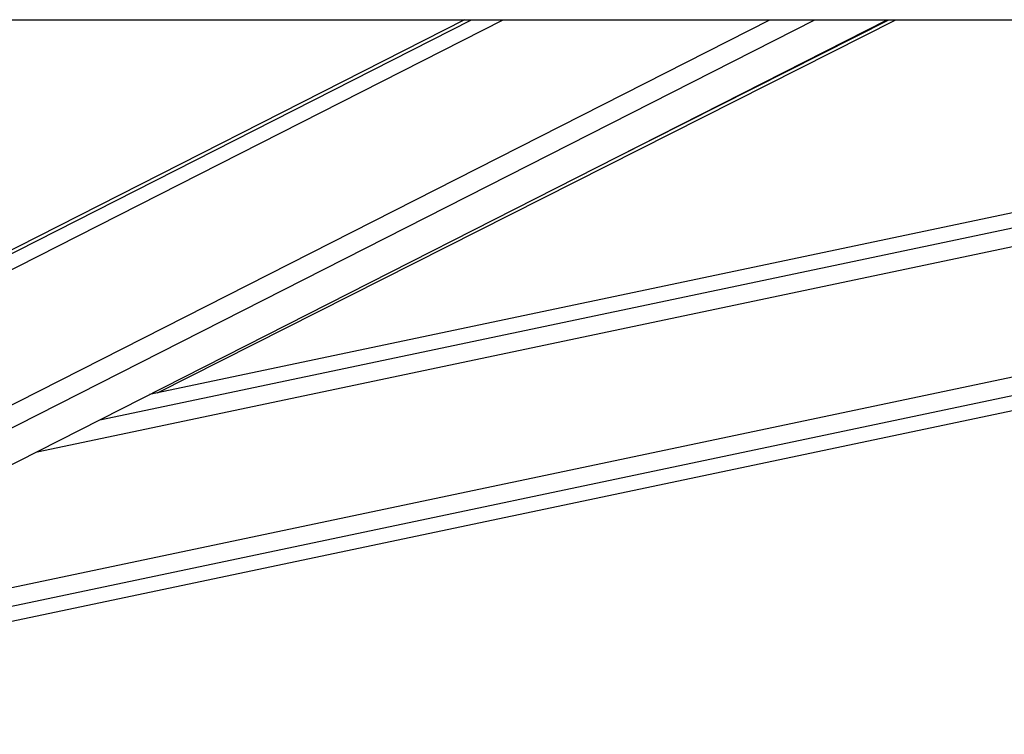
# Model space of a CAD drawing. Header units: millimetres. Extents: x 20 to 23339, y 40 to 19992.
# Tile 64 of 154: x 9724 to 9989, y 6420 to 6612. Entities that reach past the tile are written whole.
import ezdxf

# ---------------------------------------------------------------- set-up
doc = ezdxf.new("R2010")
doc.units = ezdxf.units.MM
doc.header["$LTSCALE"] = 2
doc.layers.add('COMPONENT_GEOMETRY', color=7, linetype='Continuous')
doc.styles.add('SLDTEXTSTYLE0', font='TXT', dxfattribs={"width": 0.75})
doc.dimstyles.new('SLDDIMSTYLE0', dxfattribs={"dimtxt": 100, "dimasz": 6.604, "dimexe": 0, "dimexo": 0.0625, "dimgap": 25, "dimtad": 0, "dimtih": 1, "dimtoh": 1, "dimdec": 0, "dimrnd": 1e-09, "dimzin": 12, "dimdsep": 46, "dimtxsty": 'SLDTEXTSTYLE0', "dimsah": 1, "dimcen": 0.09, "dimadec": 0, "dimazin": 3, "dimtfac": 1, "dimtdec": 0, "dimtofl": 0, "dimtmove": 0, "dimatfit": 3, "dimfxl": 1, "dimfrac": 2, "dimtolj": 1, "dimtzin": 12, "dimarcsym": 0})

# ---------------------------------------------------------------- blocks, each defined once
blk = doc.blocks.new('_D_5')
at = {"layer": 'COMPONENT_GEOMETRY', "color": 7}
for p, q in [((10496.06, 6612.47), (10496.06, 4517.82)), ((10295.99, 4497.51), (10265.53, 4497.51)), ((10265.53, 4497.51), (10265.53, 4338.76)), ((10696.13, 4497.51), (10726.6, 4497.51)), ((10726.6, 4497.51), (10726.6, 4338.76)), ((10265.53, 4338.76), (10295.99, 4338.76)), ((10726.6, 4338.76), (10696.13, 4338.76)), ((10496.06, 2094.49), (10496.06, 4189.14)), ((7098.83, 2094.49), (10502.41, 2094.49))]:
    blk.add_line(p, q, dxfattribs=at)
for points in [[(10496.06, 6612.47), (10495.05, 6605.86), (10497.08, 6605.86)], [(10496.06, 2094.49), (10497.08, 2101.1), (10495.05, 2101.1)]]:
    blk.add_solid(points, dxfattribs=at)
at = {"layer": 'COMPONENT_GEOMETRY', "color": 7, "char_height": 100, "attachment_point": 1, "style": 'SLDTEXTSTYLE0'}
for s, insert in [('7\'4.94"', (10295.99, 4467.66)), ('2259mm', (10223.29, 4318.05))]:
    blk.add_mtext(s, dxfattribs=dict(at, insert=insert))

msp = doc.modelspace()

# ---------------------------------------------------------------- linework, layer by layer
at = {"color": 7, "linetype": 'Continuous', "lineweight": 25}
for p, q in [((9506.66, 6612.47), (12046.56, 6612.47)), ((9843.62, 6612.47), (9601.53, 6489.45)), ((9623.27, 6442.67), (9957.42, 6612.47)), ((9661.38, 6437.9), (10490.6, 6612.47)), ((10238.18, 6612.47), (9758.84, 6511.56)), ((9761.03, 6512.02), (9959.75, 6612.47))]:
    msp.add_line(p, q, dxfattribs=at)
at = {"color": 8, "linetype": 'Continuous', "lineweight": 25}
for p, q in [((9597.69, 6482.22), (9854, 6612.47)), ((9598.33, 6486.86), (9845.52, 6612.47)), ((9605.9, 6449.9), (9925.83, 6612.47)), ((9608.9, 6445.26), (9937.94, 6612.47)), ((9659.56, 6446.56), (10447.67, 6612.47)), ((9660.57, 6441.74), (10471.59, 6612.47)), ((9728.61, 6496.2), (10280.92, 6612.47)), ((9745.5, 6504.78), (10257.03, 6612.47)), ((9884.78, 6575.56), (9957.8, 6612.47))]:
    msp.add_line(p, q, dxfattribs=at)

# ---------------------------------------------------------------- dimensions: what is measured, and where the dimension line sits
at = {"layer": 'COMPONENT_GEOMETRY', "color": 7}
dim = msp.add_linear_dim(base=(10496.06, 6612.47), p1=(7096.29, 2094.49), p2=(12075.31, 6612.47), angle=90, dimstyle='SLDDIMSTYLE0', dxfattribs=at)
dim.commit()
dim.dimension.update_dxf_attribs({"geometry": '_D_5', "text_midpoint": (10496.06, 4353.48), "dimtype": 160})

doc.saveas('drawing.dxf')
